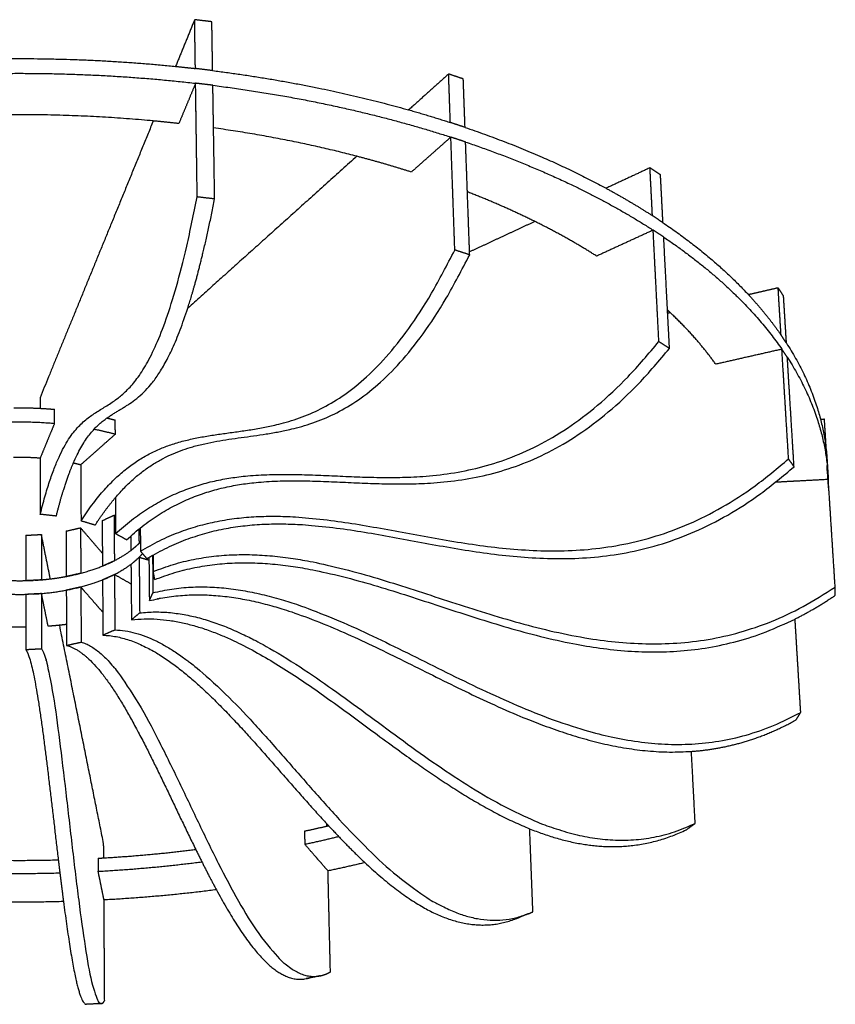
# Model space of a CAD drawing. Header units: feet. Extents: x 8592.21 to 8598.18, y 5277.47 to 5283.79.
# Tile 15 of 15: x 8596.42 to 8597.03, y 5282.83 to 5283.55. Entities that reach past the tile are written whole.
import ezdxf

# ---------------------------------------------------------------- set-up
doc = ezdxf.new("R2010")
doc.units = ezdxf.units.FT
doc.layers.add('MEDIDAS', color=7, linetype='Continuous', true_color=0xffffff)

# ---------------------------------------------------------------- blocks, each defined once
blk = doc.blocks.new('Drizzle_1.20_Iso')
at = {"layer": 'MEDIDAS', "color": 12, "lineweight": -3, "true_color": 0xc80000}
for points, weights, degree in [([(7808.89, 5319.218), (7808.417, 5318.061), (7807.947, 5316.912), (7807.48, 5315.77)], [500.68862943, 502.313641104, 503.938652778, 505.563664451], 3), ([(7808.942, 5315.618), (7808.925, 5316.821), (7808.907, 5318.021), (7808.89, 5319.218)], [498.68862943, 499.355296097, 500.021962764, 500.68862943], 3), ([(7810.158, 5319.064), (7809.524, 5319.141), (7808.89, 5319.218)], [500.904697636, 500.796663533, 500.68862943], 2), ([(7810.215, 5315.465), (7810.196, 5316.668), (7810.177, 5317.867), (7810.158, 5319.064)], [498.904697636, 499.571364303, 500.23803097, 500.904697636], 3), ([(7790.534, 5316.22), (7799.07, 5316.624), (7807.481, 5315.774)], [428.334926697, 432.911035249, 446.589579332], 2), ([(7789.787, 5315.097), (7799.461, 5315.615), (7808.956, 5314.531)], [427.443326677, 432.178499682, 448.58347584], 2), ([(7807.481, 5315.774), (7808.213, 5315.7), (7808.941, 5315.617)], [446.589579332, 447.820990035, 449.126171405], 2), ([(7810.214, 5315.463), (7809.578, 5315.54), (7808.941, 5315.617)], [498.907344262, 498.799315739, 498.691287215], 2), ([(7810.215, 5315.465), (7810.214, 5315.462), (7810.212, 5315.459)], [498.904697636, 498.908806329, 498.912915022], 2), ([(7810.214, 5315.463), (7817.816, 5314.503), (7824.677, 5312.565)], [451.483390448, 466.459870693, 490.249845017], 2), ([(7827.626, 5315.212), (7826.637, 5314.324), (7825.653, 5313.442), (7824.674, 5312.563)], [506.362907, 507.637021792, 508.911136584, 510.185251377], 3), ([(7827.751, 5311.637), (7827.709, 5312.832), (7827.667, 5314.023), (7827.626, 5315.212)], [504.362907, 505.029573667, 505.696240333, 506.362907], 3), ([(7828.707, 5314.849), (7828.167, 5315.03), (7827.626, 5315.212)], [506.882522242, 506.622714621, 506.362907], 2), ([(7808.958, 5314.533), (7808.647, 5313.784), (7808.337, 5313.037)], [498.08862943, 499.148880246, 500.209131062], 2), ([(7809.781, 5314.432), (7809.369, 5314.482), (7808.957, 5314.531)], [498.23104111, 498.161164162, 498.091287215], 2), ([(7809.078, 5306.147), (7809.038, 5308.958), (7808.998, 5311.752), (7808.958, 5314.528)], [493.501013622, 495.029339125, 496.557664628, 498.08599013], 3), ([(7828.837, 5311.277), (7828.794, 5312.471), (7828.75, 5313.662), (7828.707, 5314.849)], [504.882522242, 505.549188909, 506.215855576, 506.882522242], 3), ([(7810.232, 5314.38), (7810.008, 5314.407), (7809.784, 5314.434)], [498.304697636, 498.266752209, 498.228806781], 2), ([(7810.231, 5314.378), (7819.613, 5313.196), (7827.787, 5310.557)], [450.940423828, 469.525050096, 501.69776531], 2), ([(7810.282, 5311.235), (7810.265, 5312.286), (7810.248, 5313.334), (7810.232, 5314.38)], [496.573715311, 497.150709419, 497.727703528, 498.304697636], 3), ([(7808.337, 5313.037), (7808.029, 5312.295), (7807.723, 5311.556)], [500.209131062, 501.268067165, 502.327003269], 2), ([(7808.971, 5312.485), (7808.979, 5311.946), (7808.987, 5311.406)], [503.143071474, 502.843071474, 502.543071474], 2), ([(7824.677, 5312.565), (7826.24, 5312.124), (7827.749, 5311.635)], [490.249845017, 496.013881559, 502.295302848], 2), ([(7805.832, 5311.751), (7798.644, 5312.425), (7791.363, 5312.109)], [448.755325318, 436.279905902, 431.735520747], 2), ([(7805.835, 5311.751), (7802.938, 5304.67), (7800.155, 5297.87), (7797.481, 5291.334)], [511.369213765, 521.927396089, 532.485578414, 543.043760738], 3), ([(7807.723, 5311.556), (7806.781, 5311.662), (7805.832, 5311.751)], [452.303955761, 450.455950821, 448.755325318], 2), ([(7827.751, 5311.637), (7827.749, 5311.635), (7827.747, 5311.633)], [504.362907, 504.365609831, 504.368312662], 2), ([(7827.75, 5311.635), (7827.75, 5311.635), (7827.749, 5311.635)], [504.365803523, 504.365536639, 504.365269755], 2), ([(7828.835, 5311.275), (7828.293, 5311.455), (7827.75, 5311.635)], [504.884857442, 504.625330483, 504.365803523], 2), ([(7820.859, 5309.143), (7815.782, 5310.472), (7810.277, 5311.235)], [488.602839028, 470.330631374, 457.672462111], 2), ([(7810.364, 5305.996), (7810.337, 5307.749), (7810.309, 5309.495), (7810.282, 5311.235)], [493.717081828, 494.669292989, 495.62150415, 496.573715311], 3), ([(7828.835, 5311.275), (7834.54, 5309.338), (7839.243, 5306.786)], [502.8124625, 484.546636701, 473.092871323], 2), ([(7827.784, 5310.555), (7827.054, 5309.908), (7826.326, 5309.264)], [503.768490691, 504.704416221, 505.64034175], 2), ([(7827.789, 5310.559), (7827.788, 5310.558), (7827.787, 5310.557)], [503.762907, 503.76433666, 503.765766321], 2), ([(7827.789, 5310.557), (7827.788, 5310.557), (7827.787, 5310.557)], [503.766027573, 503.765648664, 503.765269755], 2), ([(7828.081, 5302.231), (7827.983, 5305.024), (7827.886, 5307.8), (7827.789, 5310.559)], [499.175291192, 500.704496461, 502.233701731, 503.762907], 3), ([(7828.874, 5310.198), (7828.332, 5310.377), (7827.789, 5310.557)], [504.284857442, 504.025442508, 503.766027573], 2), ([(7828.876, 5310.2), (7828.874, 5310.2), (7828.872, 5310.201)], [504.282522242, 504.281483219, 504.280444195], 2), ([(7828.876, 5310.197), (7828.876, 5310.198), (7828.876, 5310.199), (7828.876, 5310.2)], [504.281256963, 504.281678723, 504.282100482, 504.282522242], 3), ([(7828.876, 5310.197), (7836.805, 5307.512), (7842.713, 5303.698)], [502.208458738, 477.239982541, 465.02306181], 2), ([(7829.009, 5306.522), (7828.965, 5307.751), (7828.92, 5308.976), (7828.876, 5310.197)], [502.245078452, 502.923804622, 503.602530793, 504.281256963], 3), ([(7820.86, 5309.141), (7816.607, 5305.324), (7812.446, 5301.59), (7808.375, 5297.936)], [515.211293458, 520.93440924, 526.657525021, 532.380640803], 3), ([(7824.875, 5307.98), (7822.915, 5308.605), (7820.859, 5309.143)], [505.244855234, 496.411236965, 488.602839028], 2), ([(7826.326, 5309.264), (7825.599, 5308.621), (7824.875, 5307.98)], [505.64034175, 506.577895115, 507.515448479], 2), ([(7842.481, 5308.296), (7841.398, 5307.791), (7840.318, 5307.287), (7839.242, 5306.785)], [516.467538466, 517.220968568, 517.97439867, 518.727828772], 3), ([(7842.661, 5304.764), (7842.601, 5305.944), (7842.541, 5307.121), (7842.481, 5308.296)], [514.467538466, 515.134205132, 515.800871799, 516.467538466], 3), ([(7843.255, 5307.778), (7842.868, 5308.037), (7842.481, 5308.296)], [517.239837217, 516.853687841, 516.467538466], 2), ([(7843.438, 5304.25), (7843.377, 5305.429), (7843.316, 5306.605), (7843.255, 5307.778)], [515.239837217, 515.906503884, 516.57317055, 517.239837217], 3), ([(7833.988, 5304.336), (7831.626, 5305.506), (7829.007, 5306.523)], [479.485543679, 486.288022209, 494.971054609], 2), ([(7829.17, 5302.09), (7829.116, 5303.572), (7829.063, 5305.05), (7829.009, 5306.522)], [499.811063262, 500.622401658, 501.433740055, 502.245078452], 3), ([(7839.243, 5306.786), (7841.037, 5305.813), (7842.659, 5304.763)], [473.092871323, 468.865470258, 465.566028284], 2), ([(7797.495, 5282.735), (7800.868, 5296.312), (7804.622, 5283.383), (7809.078, 5306.147)], [538.043760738, 527.932783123, 502.821836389, 493.501013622], 3), ([(7808.377, 5297.938), (7809.028, 5299.959), (7809.691, 5302.575), (7810.364, 5305.996)], [498.792078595, 496.821192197, 495.09627574, 493.717081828], 3), ([(7810.364, 5305.996), (7809.721, 5306.071), (7809.078, 5306.147)], [493.717081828, 493.609047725, 493.501013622], 2), ([(7833.986, 5304.335), (7832.374, 5303.583), (7830.768, 5302.835), (7829.17, 5302.09)], [522.437475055, 523.586332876, 524.735190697, 525.884048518], 3), ([(7838.544, 5301.781), (7836.42, 5303.131), (7833.988, 5304.336)], [467.749686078, 472.675147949, 479.485543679], 2), ([(7843.436, 5304.249), (7843.048, 5304.506), (7842.659, 5304.763)], [515.241622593, 514.855493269, 514.469363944], 2), ([(7842.711, 5303.697), (7841.665, 5303.216), (7840.623, 5302.737)], [513.870869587, 514.594499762, 515.318129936], 2), ([(7842.716, 5303.699), (7842.714, 5303.698), (7842.711, 5303.697)], [513.867538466, 513.869204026, 513.870869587], 2), ([(7843.137, 5295.475), (7842.996, 5298.233), (7842.855, 5300.974), (7842.716, 5303.699)], [509.279922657, 510.809127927, 512.338333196, 513.867538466], 3), ([(7843.494, 5303.186), (7843.105, 5303.443), (7842.716, 5303.699)], [514.639837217, 514.253687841, 513.867538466], 2), ([(7843.436, 5304.249), (7847.118, 5301.758), (7849.744, 5298.936)], [464.031441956, 457.034568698, 454.838782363], 2), ([(7843.491, 5303.185), (7849.106, 5299.398), (7852.209, 5294.915)], [463.491076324, 452.934053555, 453.332845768], 2), ([(7843.774, 5297.8), (7843.68, 5299.603), (7843.587, 5301.398), (7843.494, 5303.186)], [511.623406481, 512.628883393, 513.634360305, 514.639837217], 3), ([(7800.506, 5282.247), (7808.586, 5294.837), (7817.551, 5280.937), (7828.081, 5302.231)], [538.86299386, 530.269218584, 506.675474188, 499.175291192], 3), ([(7829.178, 5301.877), (7828.63, 5302.054), (7828.081, 5302.231)], [499.694906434, 499.435098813, 499.175291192], 2), ([(7840.623, 5302.737), (7839.582, 5302.258), (7838.544, 5301.781)], [515.318129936, 516.042526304, 516.766922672], 2), ([(7803.034, 5283.958), (7810.713, 5292.986), (7819.286, 5281.908), (7829.178, 5301.877)], [537.621010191, 527.928590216, 506.730661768, 499.694906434], 3), ([(7829.178, 5301.877), (7829.175, 5301.948), (7829.173, 5302.019), (7829.17, 5302.09)], [499.694906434, 499.733625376, 499.772344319, 499.811063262], 3), ([(7851.936, 5299.438), (7851.205, 5299.269), (7850.475, 5299.101), (7849.745, 5298.933)], [530.013412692, 530.278008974, 530.542605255, 530.807201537], 3), ([(7852.148, 5295.964), (7852.078, 5297.125), (7852.007, 5298.283), (7851.936, 5299.438)], [528.013412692, 528.680079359, 529.346746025, 530.013412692], 3), ([(7852.336, 5298.834), (7852.136, 5299.136), (7851.936, 5299.438)], [530.962796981, 530.488104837, 530.013412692], 2), ([(7849.744, 5298.936), (7851.097, 5297.482), (7852.145, 5295.963)], [454.838782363, 453.715821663, 453.848568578], 2), ([(7852.549, 5295.364), (7852.478, 5296.523), (7852.407, 5297.68), (7852.336, 5298.834)], [528.962796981, 529.629463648, 530.296130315, 530.962796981], 3), ([(7799.937, 5286.512), (7802.468, 5292.385), (7805.248, 5288.228), (7808.377, 5297.938)], [533.8515155, 524.125810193, 508.48455272, 498.792078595], 3), ([(7843.984, 5297.605), (7843.879, 5297.703), (7843.774, 5297.8)], [457.574800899, 457.715304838, 457.863132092], 2), ([(7843.786, 5297.559), (7843.782, 5297.64), (7843.778, 5297.72), (7843.774, 5297.8)], [511.489230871, 511.533956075, 511.578681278, 511.623406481], 3), ([(7843.984, 5297.605), (7843.917, 5297.59), (7843.851, 5297.574), (7843.784, 5297.559)], [532.905740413, 532.930025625, 532.954310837, 532.978596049], 3), ([(7843.921, 5294.97), (7843.876, 5295.835), (7843.831, 5296.698), (7843.786, 5297.559)], [510.052221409, 510.531224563, 511.010227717, 511.489230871], 3), ([(7847.331, 5293.806), (7845.934, 5295.77), (7843.984, 5297.605)], [454.881503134, 454.959345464, 457.574800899], 2), ([(7852.148, 5295.964), (7852.146, 5295.963), (7852.143, 5295.962)], [528.013412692, 528.014306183, 528.015199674], 2), ([(7852.148, 5295.959), (7852.147, 5295.961), (7852.145, 5295.963)], [528.021206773, 528.01787254, 528.014538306], 2), ([(7852.546, 5295.363), (7852.347, 5295.66), (7852.148, 5295.959)], [528.963873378, 528.492540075, 528.021206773], 2), ([(7803.057, 5281.311), (7814.94, 5292.193), (7827.999, 5276.644), (7843.137, 5295.475)], [540.441811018, 534.512354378, 513.582928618, 509.279922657], 3), ([(7803.853, 5280.855), (7815.728, 5291.716), (7828.799, 5276.171), (7843.921, 5294.97)], [541.214109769, 535.284653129, 514.35522737, 510.052221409], 3), ([(7843.921, 5294.97), (7843.529, 5295.222), (7843.137, 5295.475)], [510.052221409, 509.666072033, 509.279922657], 2), ([(7852.209, 5294.915), (7850.987, 5294.637), (7849.766, 5294.36)], [527.414538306, 527.854852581, 528.295166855], 2), ([(7852.213, 5294.909), (7852.211, 5294.912), (7852.209, 5294.915)], [527.424177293, 527.4193578, 527.414538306], 2), ([(7852.212, 5294.916), (7852.211, 5294.916), (7852.21, 5294.915)], [527.413412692, 527.413890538, 527.414368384], 2), ([(7852.706, 5286.828), (7852.54, 5289.54), (7852.376, 5292.236), (7852.212, 5294.916)], [522.825796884, 524.355002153, 525.884207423, 527.413412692], 3), ([(7852.61, 5294.317), (7852.412, 5294.613), (7852.213, 5294.909)], [528.363873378, 527.894025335, 527.424177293], 2), ([(7852.546, 5295.363), (7855.261, 5291.156), (7855.545, 5286.726)], [453.949467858, 454.997343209, 465.597253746], 2), ([(7849.766, 5294.36), (7848.548, 5294.083), (7847.331, 5293.806)], [528.295166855, 528.735497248, 529.175827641], 2), ([(7852.61, 5294.317), (7855.328, 5290.118), (7855.611, 5285.697)], [453.43455617, 454.487750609, 465.082801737], 2), ([(7853.109, 5286.239), (7852.943, 5288.947), (7852.778, 5291.64), (7852.613, 5294.317)], [523.775181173, 525.304386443, 526.833591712, 528.362796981], 3), ([(7797.481, 5291.334), (7797.482, 5291.075), (7797.482, 5290.815), (7797.482, 5290.555)], [543.043760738, 542.891556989, 542.739353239, 542.58714949], 3), ([(7795.537, 5290.592), (7796.512, 5290.607), (7797.482, 5290.556)], [464.275273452, 467.755260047, 473.298260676], 2), ([(7797.482, 5290.556), (7798.018, 5290.529), (7798.548, 5290.481)], [473.298260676, 476.414520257, 480.182827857], 2), ([(7798.551, 5289.445), (7798.55, 5289.963), (7798.548, 5290.481)], [536.218426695, 536.518426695, 536.818426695], 2), ([(7802.422, 5289.844), (7802.73, 5289.768), (7803.031, 5289.685)], [520.320343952, 524.762841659, 529.524094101], 2), ([(7795.005, 5289.542), (7796.789, 5289.602), (7798.551, 5289.445)], [462.02781104, 467.376966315, 479.64612926], 2), ([(7798.551, 5289.445), (7798.283, 5288.798), (7798.016, 5288.154)], [536.218426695, 537.278320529, 538.338214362], 2), ([(7803.039, 5288.65), (7803.035, 5289.168), (7803.031, 5289.685)], [537.521997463, 537.821997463, 538.121997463], 2), ([(7855.35, 5289.745), (7855.254, 5289.74), (7855.159, 5289.735), (7855.063, 5289.729)], [545.674564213, 545.683216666, 545.691869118, 545.700521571], 3), ([(7855.528, 5286.956), (7855.469, 5287.887), (7855.409, 5288.817), (7855.35, 5289.745)], [544.037432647, 544.583143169, 545.128853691, 545.674564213], 3), ([(7801.479, 5289.021), (7802.28, 5288.859), (7803.039, 5288.65)], [507.258890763, 517.112816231, 528.933680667], 2), ([(7803.039, 5288.65), (7802.395, 5288.08), (7801.754, 5287.512)], [537.521997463, 538.460398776, 539.398800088], 2), ([(7798.016, 5288.154), (7797.752, 5287.517), (7797.488, 5286.882)], [538.338214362, 539.39098755, 540.443760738], 2), ([(7797.484, 5286.873), (7796.515, 5286.949), (7795.536, 5286.926)], [481.373381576, 471.671142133, 466.699009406], 2), ([(7797.488, 5286.882), (7797.491, 5285.504), (7797.493, 5284.122), (7797.495, 5282.735)], [540.443760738, 539.643760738, 538.843760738, 538.043760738], 3), ([(7801.754, 5287.512), (7801.119, 5286.95), (7800.486, 5286.39)], [539.398800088, 540.330896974, 541.26299386], 2), ([(7798.679, 5282.606), (7799.095, 5284.266), (7799.513, 5285.53), (7799.937, 5286.512)], [538.259828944, 537.00258264, 535.513412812, 533.8515155], 3), ([(7800.486, 5286.38), (7800.215, 5286.45), (7799.936, 5286.512)], [528.745856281, 522.614719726, 517.042360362], 2), ([(7800.486, 5286.39), (7800.493, 5285.013), (7800.499, 5283.632), (7800.506, 5282.247)], [541.26299386, 540.46299386, 539.66299386, 538.86299386], 3), ([(7804.892, 5280.024), (7819.289, 5288.685), (7834.899, 5271.051), (7852.706, 5286.828)], [542.625666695, 540.246843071, 522.868050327, 522.825796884], 3), ([(7805.823, 5279.735), (7820.061, 5287.751), (7835.524, 5270.658), (7853.109, 5286.239)], [543.493838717, 540.82741331, 523.816983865, 523.775181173], 3), ([(7853.109, 5286.239), (7852.908, 5286.533), (7852.706, 5286.828)], [523.775181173, 523.300489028, 522.825796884], 2), ([(7853.066, 5286.2), (7853.061, 5286.2), (7853.056, 5286.2)], [543.90030525, 543.900737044, 543.901168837], 2), ([(7853.057, 5286.191), (7853.056, 5286.195), (7853.056, 5286.2)], [543.895808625, 543.898488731, 543.901168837], 2), ([(7855.554, 5286.334), (7855.547, 5286.334), (7855.539, 5286.334)], [543.675818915, 543.676489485, 543.677160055], 2), ([(7855.576, 5285.783), (7855.564, 5285.966), (7855.553, 5286.149), (7855.541, 5286.333)], [544.745276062, 544.852586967, 544.959897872, 545.067208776], 3), ([(7855.545, 5286.726), (7855.578, 5286.212), (7855.611, 5285.697)], [465.597219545, 465.339993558, 465.082767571], 2), ([(7855.568, 5286.335), (7855.561, 5286.335), (7855.554, 5286.334)], [543.674564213, 543.675191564, 543.675818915], 2), ([(7855.577, 5285.719), (7855.571, 5286.027), (7855.565, 5286.335)], [544.708359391, 544.191617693, 543.674875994], 2), ([(7855.577, 5285.719), (7855.577, 5285.512), (7855.572, 5285.304)], [468.197623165, 468.762731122, 469.35007288], 2), ([(7855.611, 5285.697), (7855.623, 5285.502), (7855.631, 5285.307)], [465.082801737, 465.561369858, 466.059405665], 2), ([(7853.119, 5285.172), (7852.434, 5285.136), (7851.75, 5285.099)], [543.301168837, 543.362880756, 543.424592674], 2), ([(7855.572, 5285.304), (7854.345, 5285.238), (7853.119, 5285.172)], [543.080204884, 543.190686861, 543.301168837], 2), ([(7855.634, 5285.307), (7855.603, 5285.306), (7855.572, 5285.304)], [543.074564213, 543.077371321, 543.080178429], 2), ([(7855.643, 5284.692), (7855.637, 5285), (7855.631, 5285.307)], [544.108359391, 543.591617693, 543.074875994], 2), ([(7856.142, 5277.373), (7855.972, 5280.032), (7855.802, 5282.677), (7855.634, 5285.307)], [538.486948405, 540.016153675, 541.545358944, 543.074564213], 3), ([(7801.549, 5281.938), (7802.042, 5282.705), (7802.537, 5283.374), (7803.034, 5283.958)], [539.382609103, 538.850463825, 538.260803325, 537.621010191], 3), ([(7803.037, 5283.961), (7803.04, 5283.51), (7803.043, 5283.058), (7803.047, 5282.605)], [541.977460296, 541.715308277, 541.453156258, 541.19100424], 3), ([(7808.24, 5283.787), (7808.24, 5283.78), (7808.24, 5283.774)], [547.975783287, 547.971830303, 547.967877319], 2), ([(7798.679, 5282.606), (7798.087, 5282.671), (7797.495, 5282.735)], [538.259828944, 538.151794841, 538.043760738], 2), ([(7802.066, 5282.266), (7802.504, 5282.466), (7802.942, 5282.666)], [558.406314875, 558.05862441, 557.710933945], 2), ([(7803.047, 5282.605), (7803.012, 5282.626), (7802.977, 5282.646), (7802.942, 5282.666)], [557.815508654, 557.780650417, 557.745792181, 557.710933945], 3), ([(7802.942, 5282.666), (7802.95, 5281.551), (7802.959, 5280.435), (7802.967, 5279.315)], [557.710933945, 557.046396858, 556.381859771, 555.717322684], 3), ([(7803.047, 5282.605), (7803.05, 5282.174), (7803.053, 5281.743), (7803.057, 5281.311)], [541.19100424, 540.941273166, 540.691542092, 540.441811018], 3), ([(7801.549, 5281.938), (7801.028, 5282.093), (7800.506, 5282.247)], [539.382609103, 539.122801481, 538.86299386], 2), ([(7802.066, 5282.266), (7802.071, 5281.468), (7802.076, 5280.668), (7802.081, 5279.867)], [558.406314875, 557.92971991, 557.453124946, 556.976529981], 3), ([(7805.831, 5282.418), (7805.83, 5282.422), (7805.829, 5282.427)], [470.006229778, 469.971416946, 469.936959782], 2), ([(7805.832, 5282.424), (7805.832, 5282.426), (7805.833, 5282.427)], [483.608185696, 483.581558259, 483.554973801], 2), ([(7796.423, 5281.188), (7797.002, 5281.219), (7797.581, 5281.25)], [560.289928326, 560.235613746, 560.181299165], 2), ([(7796.423, 5281.188), (7796.424, 5280.074), (7796.424, 5278.957), (7796.425, 5277.837)], [560.289928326, 559.623261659, 558.956594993, 558.289928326], 3), ([(7797.581, 5281.25), (7797.583, 5280.136), (7797.585, 5279.018), (7797.586, 5277.899)], [560.181299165, 559.514632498, 558.847965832, 558.181299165], 3), ([(7798.241, 5277.974), (7798.022, 5279.059), (7797.802, 5280.151), (7797.581, 5281.25)], [565.984488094, 564.050091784, 562.115695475, 560.181299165], 3), ([(7799.404, 5281.499), (7799.938, 5281.62), (7800.472, 5281.741)], [559.745683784, 559.534337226, 559.322990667], 2), ([(7799.404, 5281.499), (7799.409, 5280.384), (7799.413, 5279.266), (7799.417, 5278.146)], [559.745683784, 559.079017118, 558.412350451, 557.745683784], 3), ([(7802.081, 5279.867), (7801.547, 5280.489), (7801.011, 5281.114), (7800.472, 5281.741)], [562.61640991, 561.518603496, 560.420797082, 559.322990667], 3), ([(7800.472, 5281.741), (7800.477, 5280.628), (7800.483, 5279.513), (7800.488, 5278.395)], [559.322990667, 558.658288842, 557.993587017, 557.328885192], 3), ([(7803.853, 5280.855), (7803.455, 5281.082), (7803.057, 5281.311)], [541.214109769, 540.827960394, 540.441811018], 2), ([(7804.173, 5281.141), (7804.176, 5280.779), (7804.179, 5280.416), (7804.182, 5280.053)], [555.047464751, 554.832619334, 554.617773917, 554.4029285], 3), ([(7804.775, 5281.645), (7804.778, 5281.294), (7804.781, 5280.942), (7804.785, 5280.59)], [554.13888739, 553.930724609, 553.722561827, 553.514399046], 3), ([(7804.876, 5281.723), (7804.881, 5281.158), (7804.887, 5280.591), (7804.892, 5280.024)], [543.611696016, 543.283019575, 542.954343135, 542.625666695], 3), ([(7804.785, 5280.571), (7804.483, 5280.312), (7804.182, 5280.053)], [553.5029285, 553.9529285, 554.4029285], 2), ([(7804.483, 5280.312), (7804.699, 5280.497), (7804.883, 5280.692)], [553.9529285, 543.949226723, 535.097894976], 2), ([(7802.081, 5279.867), (7802.083, 5279.547), (7802.085, 5279.227), (7802.088, 5278.907)], [556.976529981, 556.786458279, 556.596386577, 556.406314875], 3), ([(7802.966, 5279.316), (7803.847, 5279.765), (7804.483, 5280.312)], [509.637000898, 527.182632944, 553.9529285], 2), ([(7804.493, 5279.297), (7804.801, 5279.561), (7805.045, 5279.843)], [553.3529285, 539.17903417, 527.32086984], 2), ([(7805.365, 5279.468), (7805.129, 5279.746), (7804.892, 5280.024)], [543.575050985, 543.10035884, 542.625666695], 2), ([(7805.365, 5279.468), (7805.504, 5279.552), (7805.643, 5279.633), (7805.783, 5279.712)], [543.575050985, 543.551900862, 543.527330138, 543.501368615], 3), ([(7805.783, 5279.712), (7805.796, 5279.72), (7805.809, 5279.728), (7805.823, 5279.735)], [543.501368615, 543.498871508, 543.496361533, 543.493838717], 3), ([(7805.784, 5279.71), (7805.794, 5278.792), (7805.803, 5277.873), (7805.813, 5276.952)], [549.528063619, 548.990412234, 548.45276085, 547.915109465], 3), ([(7805.825, 5279.737), (7805.83, 5279.332), (7805.834, 5278.926), (7805.838, 5278.521)], [545.908125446, 545.672346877, 545.436568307, 545.200789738], 3), ([(7805.838, 5278.521), (7821.247, 5284.701), (7837.701, 5264.817), (7856.142, 5277.373)], [545.200789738, 546.911352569, 533.621946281, 538.486948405], 3), ([(7799.952, 5278.265), (7801.368, 5278.583), (7802.527, 5279.106)], [478.832615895, 484.39117861, 501.981432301], 2), ([(7802.527, 5279.106), (7802.307, 5279.006), (7802.088, 5278.907)], [556.058658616, 556.232486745, 556.406314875], 2), ([(7802.527, 5279.106), (7802.752, 5279.207), (7802.964, 5279.315)], [501.981432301, 505.543286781, 509.598468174], 2), ([(7802.967, 5279.304), (7802.747, 5279.205), (7802.527, 5279.106)], [555.710933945, 555.88479628, 556.058658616], 2), ([(7802.534, 5278.093), (7803.698, 5278.616), (7804.493, 5279.297)], [501.439779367, 520.399386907, 553.3529285], 2), ([(7802.964, 5279.315), (7802.965, 5279.316), (7802.966, 5279.316)], [509.598468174, 509.617728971, 509.637000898], 2), ([(7804.794, 5279.555), (7804.493, 5279.297), (7804.191, 5279.039)], [552.9029285, 553.3529285, 553.8029285], 2), ([(7804.191, 5279.039), (7804.203, 5277.682), (7804.215, 5276.322), (7804.227, 5274.958)], [553.8029285, 553.0029285, 552.2029285, 551.4029285], 3), ([(7804.794, 5279.555), (7804.807, 5278.197), (7804.82, 5276.835), (7804.833, 5275.47)], [552.9029285, 552.1029285, 551.3029285, 550.5029285], 3), ([(7805.517, 5279.342), (7805.156, 5279.449), (7804.794, 5279.555)], [553.273871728, 553.088400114, 552.9029285], 2), ([(7805.515, 5279.558), (7805.526, 5278.497), (7805.537, 5277.434), (7805.548, 5276.368)], [550.800344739, 550.177439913, 549.554535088, 548.931630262], 3), ([(7805.944, 5277.922), (7820.489, 5283.757), (7835.924, 5266.362), (7853.181, 5275.014)], [546.234327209, 547.851773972, 536.057877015, 538.882034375], 3), ([(7799.413, 5278.154), (7799.686, 5278.206), (7799.952, 5278.265)], [477.183633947, 477.800860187, 478.832615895], 2), ([(7800.488, 5278.386), (7799.952, 5278.265), (7799.417, 5278.146)], [557.322990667, 557.534337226, 557.745683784], 2), ([(7802.975, 5278.291), (7802.534, 5278.093), (7802.094, 5277.895)], [555.110933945, 555.45862441, 555.806314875], 2), ([(7802.975, 5278.291), (7802.985, 5276.937), (7802.995, 5275.578), (7803.005, 5274.216)], [555.110933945, 554.310933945, 553.510933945, 552.710933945], 3), ([(7804.206, 5277.592), (7803.591, 5277.941), (7802.975, 5278.291)], [556.338987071, 555.724960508, 555.110933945], 2), ([(7805.944, 5277.922), (7805.891, 5278.221), (7805.838, 5278.521)], [546.234327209, 545.717558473, 545.200789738], 2), ([(7808.064, 5278.591), (7808.043, 5278.597), (7808.021, 5278.604)], [554.585009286, 554.573998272, 554.562987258], 2), ([(7794.535, 5277.896), (7795.475, 5277.824), (7796.424, 5277.846)], [497.201937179, 487.384936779, 482.17088462], 2), ([(7796.424, 5277.846), (7796.715, 5277.852), (7797.005, 5277.868)], [482.17088462, 480.591904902, 479.435047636], 2), ([(7797.586, 5277.899), (7797.005, 5277.868), (7796.425, 5277.837)], [558.181299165, 558.235613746, 558.289928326], 2), ([(7797.102, 5277.873), (7797.676, 5277.906), (7798.238, 5277.974)], [479.064192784, 476.928090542, 476.421841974], 2), ([(7798.238, 5277.974), (7798.837, 5278.045), (7799.413, 5278.154)], [476.421841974, 475.884445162, 477.183633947], 2), ([(7800.158, 5277.301), (7801.459, 5277.609), (7802.534, 5278.093)], [479.16280323, 485.112087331, 501.439779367], 2), ([(7802.094, 5277.895), (7802.103, 5276.542), (7802.112, 5275.185), (7802.121, 5273.824)], [555.806314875, 555.006314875, 554.206314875, 553.406314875], 3), ([(7794.135, 5276.92), (7795.372, 5276.8), (7796.629, 5276.841)], [501.158802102, 486.846667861, 480.596975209], 2), ([(7796.632, 5276.838), (7796.528, 5276.832), (7796.425, 5276.827)], [557.670630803, 557.680279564, 557.689928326], 2), ([(7796.425, 5276.827), (7796.425, 5276.021), (7796.426, 5275.215), (7796.426, 5274.406)], [557.689928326, 557.212367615, 556.734806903, 556.257246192], 3), ([(7797.007, 5276.858), (7796.819, 5276.848), (7796.632, 5276.838)], [557.635609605, 557.653120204, 557.670630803], 2), ([(7797.007, 5276.858), (7798.542, 5276.939), (7799.956, 5277.254)], [478.919742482, 472.902256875, 478.317310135], 2), ([(7797.588, 5276.888), (7797.297, 5276.873), (7797.007, 5276.858)], [557.581299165, 557.608454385, 557.635609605], 2), ([(7797.588, 5276.888), (7797.591, 5275.538), (7797.593, 5274.184), (7797.595, 5272.826)], [557.581299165, 556.781299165, 555.981299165, 555.181299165], 3), ([(7797.834, 5275.683), (7797.712, 5276.285), (7797.588, 5276.888)], [559.722092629, 558.651695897, 557.581299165], 2), ([(7799.954, 5277.254), (7799.687, 5277.194), (7799.42, 5277.135)], [556.935295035, 557.04048941, 557.145683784], 2), ([(7799.42, 5277.135), (7799.423, 5276.294), (7799.427, 5275.453), (7799.43, 5274.609)], [557.145683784, 556.647824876, 556.149965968, 555.65210706], 3), ([(7800.493, 5277.374), (7800.224, 5277.314), (7799.954, 5277.254)], [556.722990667, 556.829142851, 556.935295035], 2), ([(7800.493, 5277.374), (7800.5, 5276.023), (7800.506, 5274.667), (7800.513, 5273.307)], [556.722990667, 555.922990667, 555.122990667, 554.322990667], 3), ([(7800.728, 5277.104), (7800.611, 5277.239), (7800.493, 5277.374)], [557.200099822, 556.961545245, 556.722990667], 2), ([(7801.461, 5276.263), (7801.095, 5276.683), (7800.728, 5277.104)], [558.689475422, 557.944787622, 557.200099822], 2), ([(7805.548, 5276.368), (7805.68, 5276.659), (7805.813, 5276.952)], [548.931630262, 548.423369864, 547.915109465], 2), ([(7805.548, 5276.368), (7818.165, 5279.508), (7831.234, 5264.242), (7845.536, 5265.251)], [548.931630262, 553.963500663, 548.225523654, 552.40276462], 3), ([(7805.813, 5276.952), (7820.703, 5280.652), (7836.359, 5258.603), (7853.602, 5268.13)], [547.915109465, 553.853515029, 544.791951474, 554.730356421], 3), ([(7853.181, 5275.014), (7854.169, 5275.51), (7855.16, 5276.091), (7856.153, 5276.768)], [538.882034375, 539.044620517, 539.255654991, 539.520485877], 3), ([(7856.153, 5276.768), (7856.148, 5277.07), (7856.142, 5277.373)], [539.520485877, 539.003717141, 538.486948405], 2), ([(7802.11, 5275.518), (7801.785, 5275.89), (7801.461, 5276.263)], [560.01640991, 559.352942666, 558.689475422], 2), ([(7806.183, 5276.471), (7806.157, 5276.485), (7806.131, 5276.5)], [558.32111933, 558.295009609, 558.268899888], 2), ([(7806.319, 5276.537), (7806.251, 5276.504), (7806.183, 5276.471)], [510.738001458, 509.910906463, 509.105579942], 2), ([(7798.08, 5274.479), (7797.958, 5275.08), (7797.834, 5275.683)], [561.877365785, 560.799729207, 559.722092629], 2), ([(7804.227, 5274.958), (7804.53, 5275.213), (7804.833, 5275.47)], [551.4029285, 550.9529285, 550.5029285], 2), ([(7804.833, 5275.47), (7817.798, 5276.93), (7831.241, 5252.993), (7845.815, 5259.939)], [550.5029285, 560.393781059, 555.284664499, 569.965997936], 3), ([(7798.926, 5274.553), (7798.505, 5274.509), (7798.08, 5274.479)], [479.880666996, 480.3588114, 481.239311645], 2), ([(7799.43, 5274.609), (7799.179, 5274.579), (7798.926, 5274.553)], [479.451959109, 479.593999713, 479.880666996], 2), ([(7802.175, 5258.44), (7801.131, 5263.623), (7800.05, 5268.991), (7798.93, 5274.553)], [603.245460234, 592.888145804, 582.530831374, 572.173516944], 3), ([(7799.43, 5274.609), (7799.432, 5274.097), (7799.433, 5273.584), (7799.435, 5273.07)], [555.65210706, 555.349965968, 555.047824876, 554.745683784], 3), ([(7804.227, 5274.958), (7813.699, 5276.03), (7823.314, 5263.7), (7833.602, 5259.544)], [551.4029285, 558.599655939, 557.855057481, 562.57094884], 3), ([(7853.602, 5268.13), (7853.462, 5270.436), (7853.322, 5272.732), (7853.184, 5275.016)], [554.730356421, 556.082565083, 557.434773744, 558.786982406], 3), ([(7796.425, 5274.406), (7795.475, 5274.392), (7794.53, 5274.44)], [486.196752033, 489.953352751, 495.759844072], 2), ([(7796.426, 5274.406), (7796.426, 5273.86), (7796.427, 5273.313), (7796.427, 5272.765)], [556.257246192, 555.934806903, 555.612367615, 555.289928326], 3), ([(7802.121, 5273.824), (7802.563, 5274.02), (7803.005, 5274.216)], [553.406314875, 553.05862441, 552.710933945], 2), ([(7802.121, 5273.824), (7807.559, 5273.637), (7812.992, 5266.014), (7818.646, 5259.897)], [553.406314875, 560.580612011, 563.311139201, 567.313853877], 3), ([(7803.005, 5274.216), (7812.774, 5273.871), (7822.783, 5249.018), (7833.495, 5253.271)], [552.710933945, 565.745408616, 564.111578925, 582.088710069], 3), ([(7799.435, 5273.07), (7799.974, 5273.189), (7800.513, 5273.307)], [554.745683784, 554.534337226, 554.322990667], 2), ([(7800.513, 5273.307), (7806.211, 5271.785), (7811.998, 5247.463), (7818.137, 5248.694)], [554.322990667, 569.169401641, 570.230747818, 589.143516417], 3), ([(7796.427, 5272.765), (7797.011, 5272.795), (7797.595, 5272.826)], [555.289928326, 555.235613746, 555.181299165], 2), ([(7796.427, 5272.765), (7797.226, 5271.643), (7798.015, 5264.018), (7798.828, 5257.252)], [555.289928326, 563.774185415, 568.331862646, 573.801775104], 3), ([(7797.595, 5272.826), (7799.023, 5270.773), (7800.478, 5246.575), (7802.004, 5246.648)], [555.181299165, 570.887797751, 573.137379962, 592.62985699], 3), ([(7799.435, 5273.07), (7802.59, 5272.235), (7805.726, 5264.6), (7808.967, 5258.018)], [554.745683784, 562.83411128, 566.830930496, 571.851971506], 3), ([(7853.253, 5267.569), (7853.427, 5267.849), (7853.602, 5268.13)], [555.746877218, 555.23861682, 554.730356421], 2), ([(7845.536, 5265.251), (7848.09, 5265.431), (7850.664, 5266.138), (7853.253, 5267.569)], [552.40276462, 553.155330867, 554.229716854, 555.746877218], 3), ([(7845.815, 5259.939), (7845.722, 5261.716), (7845.63, 5263.487), (7845.538, 5265.251)], [569.965997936, 571.026813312, 572.087628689, 573.148444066], 3), ([(7816.992, 5259.373), (7817.827, 5259.551), (7818.649, 5259.744)], [509.678217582, 510.142497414, 510.747408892], 2), ([(7816.992, 5259.373), (7817.002, 5258.888), (7817.013, 5258.403)], [592.922312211, 592.622312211, 592.322312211], 2), ([(7818.646, 5259.897), (7818.684, 5259.855), (7818.723, 5259.814), (7818.761, 5259.772)], [567.313853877, 567.341230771, 567.368667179, 567.396164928], 3), ([(7818.65, 5259.744), (7818.648, 5259.795), (7818.647, 5259.845), (7818.646, 5259.896)], [598.343610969, 598.375293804, 598.406976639, 598.438659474], 3), ([(7818.649, 5259.744), (7818.706, 5259.758), (7818.762, 5259.771)], [510.747408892, 510.788879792, 510.831011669], 2), ([(7818.761, 5259.772), (7819.651, 5258.813), (7820.546, 5257.894), (7821.445, 5257.05)], [567.396164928, 568.033885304, 568.704598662, 569.431117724], 3), ([(7833.602, 5259.544), (7837.41, 5258.006), (7841.272, 5257.612), (7845.165, 5259.469)], [562.57094884, 564.336362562, 566.867015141, 570.865997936], 3), ([(7833.845, 5253.421), (7833.764, 5255.47), (7833.684, 5257.511), (7833.604, 5259.543)], [582.702507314, 583.944990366, 585.187473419, 586.429956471], 3), ([(7845.165, 5259.469), (7845.49, 5259.704), (7845.815, 5259.939)], [570.865997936, 570.415997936, 569.965997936], 2), ([(7817.013, 5258.403), (7818.276, 5258.673), (7819.512, 5258.974)], [509.162455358, 509.863419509, 510.885644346], 2), ([(7802.182, 5257.395), (7802.18, 5257.743), (7802.177, 5258.092), (7802.175, 5258.44)], [602.588429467, 602.807439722, 603.026449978, 603.245460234], 3), ([(7802.18, 5257.395), (7805.61, 5257.596), (7808.964, 5258.018)], [511.902913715, 509.13392276, 508.405486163], 2), ([(7808.967, 5258.018), (7809.473, 5256.99), (7809.981, 5255.989), (7810.492, 5255.044)], [571.851971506, 572.644084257, 573.461687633, 574.324867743], 3), ([(7817.873, 5257.415), (7817.444, 5257.908), (7817.013, 5258.403)], [594.300308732, 593.311310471, 592.322312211], 2), ([(7789.747, 5257.398), (7794.274, 5257.13), (7798.826, 5257.252)], [529.009594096, 520.207718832, 515.119056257], 2), ([(7798.828, 5257.252), (7798.956, 5256.194), (7799.083, 5255.157), (7799.212, 5254.171)], [573.801775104, 574.666644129, 575.554319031, 576.483926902], 3), ([(7801.764, 5257.371), (7801.973, 5257.383), (7802.18, 5257.395)], [512.248137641, 512.071733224, 511.902913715], 2), ([(7801.764, 5257.371), (7801.767, 5256.889), (7801.77, 5256.406)], [596.936135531, 596.636135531, 596.336135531], 2), ([(7801.77, 5256.406), (7805.643, 5256.617), (7809.418, 5257.107)], [511.733260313, 508.476389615, 507.806484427], 2), ([(7818.011, 5257.257), (7817.942, 5257.336), (7817.873, 5257.415)], [594.619409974, 594.459859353, 594.300308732], 2), ([(7818.727, 5256.435), (7818.37, 5256.845), (7818.012, 5257.256)], [596.277847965, 595.449898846, 594.621949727], 2), ([(7789.512, 5256.446), (7794.215, 5256.159), (7798.945, 5256.29)], [528.931101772, 519.703656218, 514.474021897], 2), ([(7801.987, 5255.346), (7801.879, 5255.875), (7801.77, 5256.406)], [598.489461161, 597.412798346, 596.336135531], 2), ([(7821.442, 5257.049), (7820.099, 5256.725), (7818.727, 5256.435)], [514.166428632, 513.185546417, 512.52377398], 2), ([(7818.904, 5248.988), (7818.845, 5251.483), (7818.786, 5253.964), (7818.728, 5256.433)], [591.693145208, 593.222350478, 594.751555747, 596.280761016], 3), ([(7821.445, 5257.05), (7825.114, 5253.606), (7828.85, 5251.427), (7832.618, 5252.923)], [569.431117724, 572.414513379, 576.338945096, 582.784091], 3), ([(7802.202, 5254.293), (7802.094, 5254.818), (7801.987, 5255.346)], [600.64268623, 599.566073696, 598.489461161], 2), ([(7810.492, 5255.044), (7806.399, 5254.518), (7802.202, 5254.293)], [511.376195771, 512.135960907, 515.463305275], 2), ([(7810.492, 5255.044), (7812.668, 5251.018), (7814.88, 5248.041), (7817.11, 5248.488)], [574.324867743, 578.03321388, 582.582763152, 589.566209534], 3), ([(7799.212, 5254.171), (7794.083, 5254.029), (7788.982, 5254.338)], [518.180282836, 523.465312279, 532.724149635], 2), ([(7802.25, 5246.885), (7802.234, 5249.366), (7802.218, 5251.835), (7802.202, 5254.292)], [596.057844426, 597.587049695, 599.116254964, 600.645460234], 3), ([(7799.212, 5254.171), (7799.769, 5249.887), (7800.336, 5246.569), (7800.908, 5246.596)], [576.483926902, 580.559133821, 585.440192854, 592.738486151], 3), ([(7833.495, 5253.271), (7833.056, 5253.097), (7832.618, 5252.923)], [582.088710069, 582.436400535, 582.784091], 2), ([(7832.618, 5252.923), (7832.735, 5252.969), (7832.852, 5253.019), (7832.969, 5253.073)], [582.784091, 582.986195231, 583.190778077, 583.397888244], 3), ([(7832.969, 5253.073), (7832.969, 5253.077), (7832.969, 5253.081), (7832.968, 5253.086)], [583.397888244, 583.400489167, 583.40309009, 583.405691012], 3), ([(7833.495, 5253.271), (7833.611, 5253.317), (7833.728, 5253.367), (7833.845, 5253.421)], [582.088710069, 582.290814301, 582.495397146, 582.702507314], 3), ([(7818.137, 5248.694), (7817.623, 5248.591), (7817.11, 5248.488)], [589.143516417, 589.354862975, 589.566209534], 2), ([(7817.11, 5248.488), (7817.28, 5248.522), (7817.449, 5248.576), (7817.618, 5248.65)], [589.566209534, 590.102627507, 590.653405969, 591.219266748], 3), ([(7818.137, 5248.694), (7818.393, 5248.745), (7818.649, 5248.842), (7818.904, 5248.988)], [589.143516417, 589.959330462, 590.808360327, 591.693145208], 3), ([(7802.004, 5246.648), (7801.456, 5246.622), (7800.908, 5246.596)], [592.62985699, 592.68417157, 592.738486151], 2), ([(7802.004, 5246.648), (7802.086, 5246.652), (7802.168, 5246.728), (7802.25, 5246.885)], [592.62985699, 593.717098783, 594.857985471, 596.057844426], 3)]:
    blk.add_rational_spline(points, weights, degree=degree, dxfattribs=at)

msp = doc.modelspace()

# ---------------------------------------------------------------- block references
at = {"xscale": 0.00999998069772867, "yscale": 0.00999998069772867, "zscale": 0.00999998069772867}
msp.add_blockref('Drizzle_1.20_Iso', (8518.46507, 5230.35995), dxfattribs=at)

doc.saveas('drawing.dxf')
